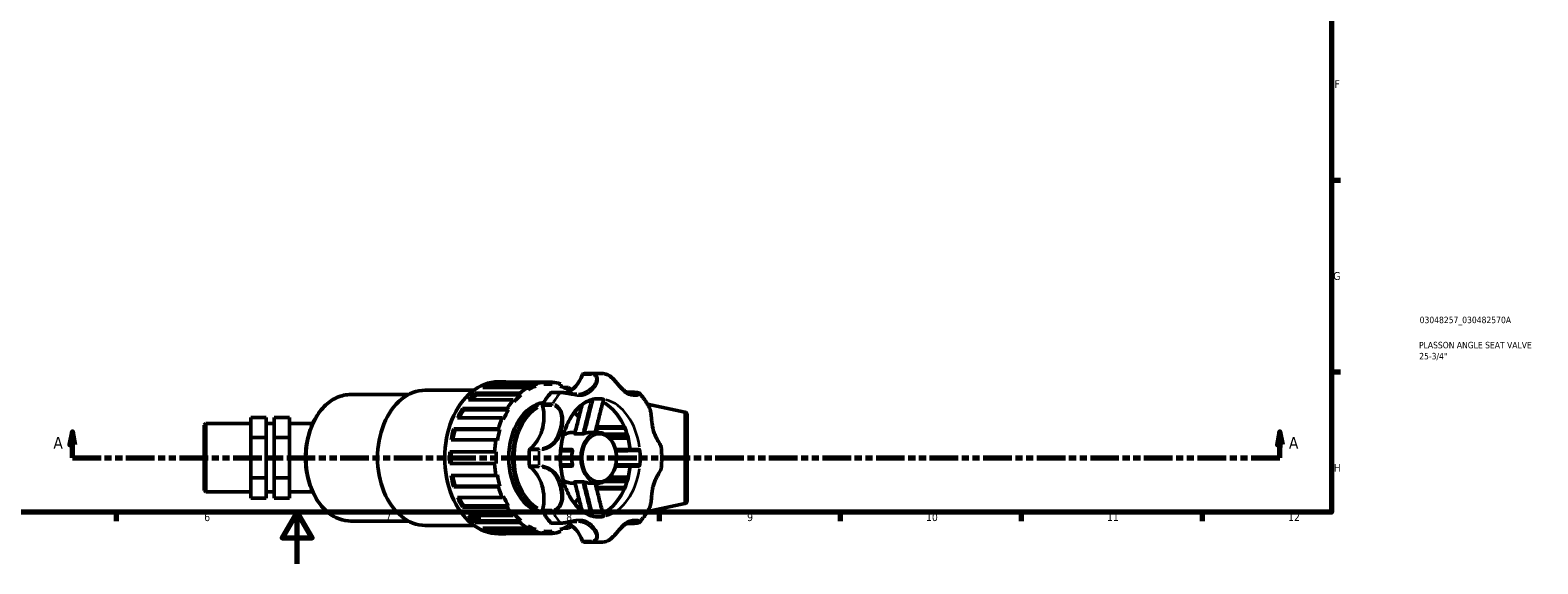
# Model space of a CAD drawing. Header units: millimetres. Extents: x 0 to 1028, y -392 to 805.
# Tile 3 of 9: x 317 to 901, y 0 to 207. Entities that reach past the tile are written whole.
import ezdxf

# ---------------------------------------------------------------- set-up
doc = ezdxf.new("R2010")
doc.units = ezdxf.units.MM
doc.linetypes.add('DOUBLE_DASH_CHAIN', pattern=[1.2403, 0.6614, -0.0827, 0.1654, -0.0827, 0.1654, -0.0827])
for name, color, linetype, lineweight in [('Border (ANSI)', 7, 'Continuous', 70), ('Section Line (ANSI)', 7, 'DOUBLE_DASH_CHAIN', 70), ('Title (ISO)', 7, 'Continuous', 50), ('Visible (ANSI)', 7, 'Continuous', 50), ('Visible Narrow (ANSI)', 7, 'Continuous', 35)]:
    doc.layers.add(name, color=color, linetype=linetype, lineweight=lineweight)
doc.styles.add('Label Text (ANSI)', font='tahoma.ttf')
doc.styles.add('Note Text (ANSI)', font='tahoma.ttf')
doc.styles.add('Note Text (ISO)', font='tahoma.ttf')

# ---------------------------------------------------------------- blocks, each defined once
blk = doc.blocks.new('Borders Default Border')
at = {"layer": 'Border (ANSI)'}
for p, q in [((821, 148.5), (824.45, 148.5)), ((821, 74.25), (824.45, 74.25)), ((350.42, 20), (350.42, 16.55)), ((490.58, 20), (490.58, 16.55)), ((560.67, 20), (560.67, 16.55)), ((630.75, 20), (630.75, 16.55)), ((700.83, 20), (700.83, 16.55)), ((770.92, 20), (770.92, 16.55))]:
    blk.add_line(p, q, dxfattribs=at)
at = {"layer": 'Border (ANSI)', "flags": 128}
for points in [[(20, 20), (20, 574), (821, 574), (821, 20), (20, 20)], [(420.5, 0), (420.5, 20), (414.73, 10), (426.27, 10), (420.5, 20)]]:
    blk.add_lwpolyline(points, dxfattribs=at)
at = {"layer": 'Border (ANSI)', "attachment_point": 7, "style": 'Note Text (ANSI)'}
for s, insert, char_height in [('F', (822.14, 184.1), 3.05), ('G', (821.66, 109.79), 3.05), ('H', (821.81, 35.6), 3.05), ('6', (384.49, 16.49), 3.05), ('7', (454.6, 16.55), 3.05), ('8', (524.63, 16.48), 3.05), ('9', (594.7, 16.49), 3.05), ('10', (663.96, 16.49), 3.048), ('11', (734.04, 16.55), 3.048), ('12', (804.13, 16.55), 3.048)]:
    blk.add_mtext(s, dxfattribs=dict(at, insert=insert, char_height=char_height))
blk = doc.blocks.new('Title Blocks ISO')
at = {"layer": 'Title (ISO)', "color": 232, "true_color": 0xca0064, "style": 'Note Text (ISO)'}
for tag, p in [('PART_NUMBER_001', (34.08, 73.13)), ('DESCRIPTION_001', (33.84, 63.4)), ('DESCRIPTION_002', (33.91, 59.12))]:
    blk.add_attdef(tag, p, '', height=2.5, dxfattribs=at)
blk = doc.blocks.new('2dTransSection0')
at = {"layer": 'Section Line (ANSI)', "linetype": 'Continuous'}
for p, q in [((333.44, 51.03), (332.44, 46.03)), ((333.44, 46.03), (333.44, 51.03)), ((334.44, 46.03), (333.44, 51.03)), ((800.99, 51.03), (799.99, 46.03)), ((800.99, 46.03), (800.99, 51.03)), ((801.99, 46.03), (800.99, 51.03)), ((332.44, 46.03), (334.44, 46.03)), ((333.44, 41.03), (333.44, 46.03)), ((333.44, 41.03), (344.58, 41.03)), ((789.84, 41.03), (800.99, 41.03)), ((799.99, 46.03), (801.99, 46.03)), ((800.99, 41.03), (800.99, 46.03))]:
    blk.add_line(p, q, dxfattribs=at)
at = {"layer": 'Section Line (ANSI)', "linetype": 'DOUBLE_DASH_CHAIN', "ltscale": 16.726234}
blk.add_line((333.44, 41.03), (800.99, 41.03), dxfattribs=at)
at = {"layer": 'Section Line (ANSI)', "linetype": 'Continuous', "flags": 128}
for points in [[(334.44, 46.03), (333.44, 51.03), (332.44, 46.03), (334.44, 46.03)], [(801.99, 46.03), (800.99, 51.03), (799.99, 46.03), (801.99, 46.03)]]:
    blk.add_lwpolyline(points, dxfattribs=at)
at = {"layer": 'Section Line (ANSI)'}
for points in [[(334.44, 46.03), (333.44, 51.03), (332.44, 46.03), (334.44, 46.03)], [(801.99, 46.03), (800.99, 51.03), (799.99, 46.03), (801.99, 46.03)]]:
    blk.add_solid(points, dxfattribs=at)
at = {"layer": 'Section Line (ANSI)', "char_height": 4.57, "attachment_point": 7, "style": 'Label Text (ANSI)'}
for insert in [(326.08, 44.53), (804.46, 44.53)]:
    blk.add_mtext('A', dxfattribs=dict(at, insert=insert))

msp = doc.modelspace()

# ---------------------------------------------------------------- linework, layer by layer
at = {"layer": 'Visible (ANSI)'}
for p, q in [((498.384, 70.431), (500.309, 70.431)), ((516.037, 70.344), (498.711, 70.344)), ((516.037, 70.344), (519.233, 70.344)), ((516.037, 69.459), (516.037, 70.344)), ((519.233, 70.344), (519.233, 69.459)), ((533.399, 73.698), (537.095, 73.698)), ((441.316, 65.53), (463.654, 65.53)), ((470.085, 67.164), (488.859, 67.164)), ((489.418, 66.073), (506.743, 66.073)), ((489.418, 66.073), (489.785, 65.357)), ((507.111, 65.357), (489.785, 65.357)), ((509.71, 68.21), (492.384, 68.21)), ((495.423, 69.607), (512.749, 69.607)), ((495.423, 69.607), (495.617, 68.766)), ((512.943, 68.766), (495.617, 68.766)), ((506.743, 66.073), (507.111, 65.357)), ((509.903, 67.369), (509.71, 68.21)), ((512.749, 69.607), (512.943, 68.766)), ((517.635, 69.549), (516.037, 69.549)), ((522.631, 66.326), (518.935, 66.326)), ((522.328, 68.766), (522.521, 69.607)), ((523.74, 68.21), (525.561, 68.21)), ((525.561, 68.21), (525.367, 67.369)), ((548.149, 66.433), (551.036, 66.433)), ((548.367, 66.326), (551.558, 66.326)), ((551.036, 66.326), (551.036, 66.433)), ((484.478, 60.088), (501.804, 60.088)), ((484.478, 60.088), (484.984, 59.567)), ((502.31, 59.567), (484.984, 59.567)), ((504.158, 63.416), (486.832, 63.416)), ((501.804, 60.088), (502.31, 59.567)), ((504.526, 62.701), (504.158, 63.416)), ((570.541, 58.738), (556.091, 61.81)), ((384.531, 53.719), (385.06, 54.248)), ((384.531, 28.336), (384.531, 53.719)), ((385.06, 54.248), (385.06, 27.807)), ((385.06, 54.248), (402.531, 54.248)), ((402.531, 56.616), (408.531, 56.616)), ((402.531, 56.616), (402.531, 48.86)), ((408.531, 48.86), (408.531, 56.616)), ((408.531, 54.248), (411.531, 54.248)), ((417.531, 56.616), (411.531, 56.616)), ((411.531, 56.616), (411.531, 48.86)), ((417.531, 56.616), (417.531, 48.86)), ((417.531, 54.248), (426.479, 54.248)), ((499.925, 56.431), (482.599, 56.431)), ((500.431, 55.911), (499.925, 56.431)), ((547.178, 52.996), (536.626, 52.996)), ((571.531, 57.515), (571.531, 24.54)), ((402.531, 48.86), (408.531, 48.86)), ((402.531, 48.86), (402.531, 33.272)), ((408.531, 33.272), (408.531, 48.86)), ((417.531, 48.86), (411.531, 48.86)), ((411.531, 48.86), (411.531, 33.272)), ((417.531, 48.86), (417.531, 33.272)), ((497.426, 47.937), (480.1, 47.937)), ((481.088, 52.236), (498.414, 52.236)), ((481.088, 52.236), (481.683, 51.963)), ((499.009, 51.963), (481.683, 51.963)), ((498.021, 47.664), (497.426, 47.937)), ((498.414, 52.236), (499.009, 51.963)), ((526.767, 50.829), (528.076, 50.829)), ((528.133, 50.268), (530.919, 50.268)), ((533.731, 50.829), (537, 50.829)), ((536.261, 51.963), (536.856, 52.236)), ((536.77, 52.527), (547.376, 52.527)), ((548.221, 50.17), (539.571, 50.17)), ((541.32, 48.822), (548.601, 48.822)), ((541.542, 48.578), (548.663, 48.578)), ((479.58, 43.288), (496.906, 43.288)), ((496.906, 43.288), (497.531, 43.288)), ((496.906, 38.768), (479.58, 38.768)), ((497.531, 38.768), (496.906, 38.768)), ((402.531, 33.272), (408.531, 33.272)), ((402.531, 33.272), (402.531, 25.439)), ((408.531, 25.439), (408.531, 33.272)), ((417.531, 33.272), (411.531, 33.272)), ((411.531, 33.272), (411.531, 25.439)), ((417.531, 33.272), (417.531, 25.439)), ((480.1, 34.118), (497.426, 34.118)), ((481.683, 30.093), (481.088, 29.819)), ((498.414, 29.819), (481.088, 29.819)), ((499.009, 30.093), (481.683, 30.093)), ((497.426, 34.118), (498.021, 34.391)), ((499.009, 30.093), (498.414, 29.819)), ((526.767, 31.227), (528.076, 31.227)), ((528.133, 31.787), (530.919, 31.787)), ((533.731, 31.227), (537, 31.227)), ((536.856, 29.819), (536.261, 30.093)), ((547.376, 29.528), (536.77, 29.528)), ((539.571, 31.885), (548.221, 31.885)), ((548.601, 33.233), (541.32, 33.233)), ((541.542, 33.477), (548.663, 33.477)), ((384.531, 28.336), (385.06, 27.807)), ((385.06, 27.807), (402.531, 27.807)), ((402.531, 25.439), (408.531, 25.439)), ((408.531, 27.807), (411.531, 27.807)), ((417.531, 25.439), (411.531, 25.439)), ((417.531, 27.807), (426.479, 27.807)), ((482.599, 25.625), (499.925, 25.625)), ((499.925, 25.625), (500.431, 26.145)), ((536.626, 29.059), (547.178, 29.059)), ((484.984, 22.488), (484.478, 21.968)), ((501.804, 21.968), (484.478, 21.968)), ((502.31, 22.488), (484.984, 22.488)), ((486.832, 18.639), (504.158, 18.639)), ((502.31, 22.488), (501.804, 21.968)), ((504.158, 18.639), (504.526, 19.355)), ((570.541, 23.317), (556.091, 20.246)), ((441.316, 16.525), (463.654, 16.525)), ((470.085, 14.892), (488.859, 14.892)), ((489.785, 16.698), (489.418, 15.982)), ((506.743, 15.982), (489.418, 15.982)), ((507.111, 16.698), (489.785, 16.698)), ((492.384, 13.845), (509.71, 13.845)), ((495.617, 13.29), (495.423, 12.448)), ((512.749, 12.448), (495.423, 12.448)), ((512.943, 13.29), (495.617, 13.29)), ((498.711, 11.712), (516.037, 11.712)), ((507.111, 16.698), (506.743, 15.982)), ((509.71, 13.845), (509.903, 14.686)), ((512.943, 13.29), (512.749, 12.448)), ((516.037, 11.712), (516.037, 12.596)), ((517.635, 12.507), (516.037, 12.507)), ((519.233, 11.712), (516.037, 11.712)), ((518.935, 15.729), (522.631, 15.729)), ((519.233, 12.596), (519.233, 11.712)), ((522.521, 12.448), (522.328, 13.29)), ((525.561, 13.845), (523.74, 13.845)), ((525.367, 14.686), (525.561, 13.845)), ((551.036, 15.623), (548.149, 15.623)), ((551.558, 15.729), (548.367, 15.729)), ((551.036, 15.623), (551.036, 15.729)), ((498.384, 11.625), (500.309, 11.625)), ((533.399, 8.358), (537.095, 8.358))]:
    msp.add_line(p, q, dxfattribs=at)
for centre, start, end in [((570.281, 57.515), 0, 78), ((570.281, 24.54), 282, 0)]:
    msp.add_arc(centre, 1.25, start, end, dxfattribs=at)
for centre, major_axis, start_param, end_param in [((498.384, 41.028), (0, 29.403), 0, 3.1415927), ((500.309, 41.028), (0, 29.403), 6.2062465, 6.3601241), ((517.635, 41.028), (0, 29.403), 0.0769388, 0.2372205), ((517.635, 41.028), (0, 29.403), 6.0459648, 6.2062465), ((522.104, 79.59), (0, -13.97), 0.2682625, 1.0979614), ((531.279, 72.952), (0, 0.605), 0.0936093, 1.0979614), ((533.399, 41.028), (0, 32.67), 0, 0.0936093), ((470.085, 41.028), (0, 26.136), 0, 3.1415927), ((500.309, 41.028), (0, 29.403), 0.5513797, 0.7052573), ((500.309, 41.028), (0, -28.521), 3.6905879, 3.8097016), ((500.309, 41.028), (0, 29.403), 0.2372205, 0.3910981), ((500.309, 41.028), (0, 28.521), 0.234836, 0.307532), ((517.635, 41.028), (0, -28.521), 3.6905879, 3.8492345), ((517.635, 41.028), (0, 29.403), 0.3910981, 0.5513797), ((517.635, 41.028), (0, 28.521), 0.234836, 0.3934825), ((533.399, 41.028), (0, -32.67), 3.8333815, 4.0206001), ((517.635, 41.028), (0, 28.521), 6.203862, 6.3625086), ((518.935, 65.721), (0, 0.605), 0, 0.6917889), ((517.635, 41.028), (0, 28.521), 5.8897028, 6.0483493), ((517.635, 41.028), (0, 29.403), 5.8223001, 5.8920873), ((500.309, 41.028), (0, 29.403), 0.865539, 1.0194166), ((500.309, 41.028), (0, -28.521), 4.0047472, 4.1418747), ((517.635, 41.028), (0, -28.521), 4.0047472, 4.1633937), ((517.635, 41.028), (0, -29.403), 3.84685, 4.0071317), ((517.635, 41.028), (0, 21.562), 0.1098904, 3.0317023), ((506.131, 57.001), (0, 13.97), 3.6144275, 5.0249523), ((515.938, 61.482), (0, -0.605), 4.0206001, 5.0249523), ((537.095, 41.028), (0, 22.869), 6.1675696, 6.2831853), ((533.399, 41.028), (0, 22.869), 4.8557365, 5.9396885), ((517.635, 41.028), (0, -29.403), 4.1610092, 4.3212909), ((517.635, 41.028), (0, 29.403), 5.103487, 5.1453366), ((500.309, 41.028), (0, 29.403), 1.1796983, 1.3335759), ((500.309, 41.028), (0, -28.521), 4.3189064, 4.4676842), ((517.635, 41.028), (0, -29.403), 4.4751685, 4.6354502), ((517.635, 41.028), (0, -28.521), 4.3189064, 4.477553), ((533.731, 41.028), (0, 9.801), 0, 0.26923), ((517.635, 41.028), (0, 28.521), 5.063182, 5.1058715), ((500.309, 41.028), (0, 29.403), 1.4938575, 1.6477351), ((500.309, 41.028), (0, -28.521), 4.6330657, 4.7917122), ((517.635, 41.028), (0, -28.521), 4.6330657, 4.7917122), ((533.399, 41.028), (0, -32.67), 4.6187797, 4.8059983), ((510.824, 44.025), (0, -0.605), 3.6144275, 4.6187797), ((533.731, 41.028), (0, -9.801), 4.443159, 4.981619), ((537.095, 41.028), (0, 22.869), 4.5967732, 4.8280047), ((517.635, 41.028), (0, -29.403), 4.7893278, 4.9496095), ((510.824, 38.03), (0, -0.605), 4.8059983, 5.8103504), ((506.131, 25.055), (0, 13.97), 4.3998257, 5.8103504), ((533.399, 41.028), (0, -22.869), 0.3434968, 1.4274488), ((500.309, 41.028), (0, 29.403), 1.8080168, 1.9618944), ((500.309, 41.028), (0, -28.521), 4.9570938, 5.1058715), ((517.635, 41.028), (0, -28.521), 4.947225, 5.1058715), ((517.635, 41.028), (0, -29.403), 5.103487, 5.2637687), ((533.731, 41.028), (0, -9.801), 6.0139553, 6.2831853), ((517.635, 41.028), (0, 28.521), 4.3189064, 4.361596), ((517.635, 41.028), (0, 29.403), 4.2794414, 4.3212909), ((500.309, 41.028), (0, 29.403), 2.1221761, 2.2760536), ((500.309, 41.028), (0, -28.521), 5.2829033, 5.4200308), ((517.635, 41.028), (0, -28.521), 5.2613842, 5.4200308), ((500.309, 41.028), (0, 29.403), 2.4363353, 2.5902129), ((500.309, 41.028), (0, -28.521), 5.6150764, 5.73419), ((517.635, 41.028), (0, -29.403), 5.4176463, 5.577928), ((517.635, 41.028), (0, -28.521), 5.5755435, 5.73419), ((515.938, 20.573), (0, -0.605), 4.3998257, 5.4041779), ((533.399, 41.028), (0, -32.67), 5.4041779, 5.5913964), ((537.095, 41.028), (0, -22.869), 0, 0.1156157), ((500.309, 41.028), (0, -29.403), 5.8920873, 6.0459648), ((500.309, 41.028), (0, -28.521), 5.9756533, 6.0483493), ((500.309, 41.028), (0, -29.403), 6.2062465, 6.3601241), ((517.635, 41.028), (0, -29.403), 5.7318056, 5.8920873), ((517.635, 41.028), (0, -28.521), 5.8897028, 6.0483493), ((517.635, 41.028), (0, -29.403), 6.0459648, 6.2062465), ((517.635, 41.028), (0, -28.521), 6.203862, 6.3625086), ((518.935, 16.334), (0, -0.605), 5.5913964, 6.2831853), ((517.635, 41.028), (0, -29.403), 0.0769388, 0.2372205), ((517.635, 41.028), (0, -28.521), 0.234836, 0.3934825), ((522.104, 2.465), (0, 13.97), 5.1852239, 6.0149206), ((517.635, 41.028), (0, -29.403), 0.3910981, 0.4608852), ((531.279, 9.103), (0, -0.605), 5.1852239, 6.189576), ((533.399, 41.028), (0, -32.67), 6.189576, 6.2831853)]:
    msp.add_ellipse(centre, major_axis=major_axis, ratio=0.7071068, start_param=start_param, end_param=end_param, dxfattribs=at)
for points, knots in [([(539.585, 73.532), (539.42, 73.554), (539.254, 73.574), (538.923, 73.609), (538.757, 73.625), (538.425, 73.651), (538.259, 73.662), (537.927, 73.68), (537.76, 73.687), (537.428, 73.695), (537.261, 73.698), (537.095, 73.698)], [3.047609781, 3.047609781, 3.047609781, 3.047609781, 3.066406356, 3.066406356, 3.08520293, 3.08520293, 3.103999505, 3.103999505, 3.122796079, 3.122796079, 3.141592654, 3.141592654, 3.141592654, 3.141592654]), ([(551.335, 65.62), (551.113, 65.62), (550.869, 65.635), (550.254, 65.713), (549.872, 65.791), (549.104, 66.014), (548.718, 66.159), (547.971, 66.514), (547.61, 66.722), (546.915, 67.203), (546.581, 67.475), (545.924, 68.085), (545.6, 68.424), (544.956, 69.145), (544.637, 69.524), (544.054, 70.213), (543.8, 70.511), (543.319, 71.052), (543.097, 71.294), (542.664, 71.733), (542.457, 71.932), (542.046, 72.295), (541.845, 72.46), (541.442, 72.756), (541.242, 72.889), (540.842, 73.119), (540.642, 73.218), (540.158, 73.413), (539.871, 73.494), (539.585, 73.532)], [0.6774988, 0.6774988, 0.6774988, 0.6774988, 0.8016172, 0.8016172, 0.9771983, 0.9771983, 1.1555236, 1.1555236, 1.333849, 1.333849, 1.5121743, 1.5121743, 1.6904996, 1.6904996, 1.8588964, 1.8588964, 1.9795677, 1.9795677, 2.075153, 2.075153, 2.1571253, 2.1571253, 2.2313852, 2.2313852, 2.3011221, 2.3011221, 2.3678779, 2.3678779, 2.460752, 2.460752, 2.460752, 2.460752]), ([(441.316, 65.53), (439.466, 65.53), (437.618, 65.123), (434.095, 63.537), (432.424, 62.348), (429.41, 59.294), (428.074, 57.413), (425.889, 53.156), (425.045, 50.776), (423.935, 45.767), (423.671, 43.139), (423.749, 37.899), (424.091, 35.289), (425.349, 30.345), (426.266, 28.012), (428.591, 23.864), (429.998, 22.048), (433.162, 19.138), (434.916, 18.037), (438.242, 16.806), (439.778, 16.525), (441.316, 16.525)], [3.1415927, 3.1415927, 3.1415927, 3.1415927, 3.4496713, 3.4496713, 3.7632311, 3.7632311, 4.0845206, 4.0845206, 4.4087831, 4.4087831, 4.7333951, 4.7333951, 5.057949, 5.057949, 5.3825652, 5.3825652, 5.7066588, 5.7066588, 6.0271236, 6.0271236, 6.2831853, 6.2831853, 6.2831853, 6.2831853]), ([(528.745, 65.62), (528.408, 65.62), (528.05, 65.639), (527.284, 65.714), (526.876, 65.77), (526.021, 65.903), (525.575, 65.981), (524.695, 66.126), (524.263, 66.193), (523.457, 66.289), (523.082, 66.319), (522.707, 66.326), (522.669, 66.326), (522.631, 66.326)], [1.82345195, 1.82345195, 1.82345195, 1.82345195, 1.95895492, 1.95895492, 2.09445788, 2.09445788, 2.22996084, 2.22996084, 2.36038408, 2.36038408, 2.48643894, 2.48643894, 2.50096677, 2.50096677, 2.50096677, 2.50096677]), ([(551.558, 66.326), (551.686, 66.326), (551.808, 66.322), (552.04, 66.307), (552.149, 66.295), (552.355, 66.262), (552.453, 66.241), (552.639, 66.186), (552.729, 66.152), (552.908, 66.057), (553, 65.996), (553.087, 65.897)], [0, 0, 0, 0, 0.04922379, 0.04922379, 0.09844758, 0.09844758, 0.14767137, 0.14767137, 0.19689515, 0.19689515, 0.24611894, 0.24611894, 0.24611894, 0.24611894]), ([(556.741, 60.702), (556.53, 61.079), (556.311, 61.451), (555.862, 62.182), (555.631, 62.541), (555.156, 63.248), (554.912, 63.595), (554.412, 64.276), (554.155, 64.61), (553.63, 65.264), (553.361, 65.584), (553.087, 65.897)], [2.24217315, 2.24217315, 2.24217315, 2.24217315, 2.28653284, 2.28653284, 2.33089254, 2.33089254, 2.37525223, 2.37525223, 2.41961192, 2.41961192, 2.46397162, 2.46397162, 2.46397162, 2.46397162]), ([(537.095, 63.897), (535.331, 63.897), (533.542, 63.39), (530.322, 61.375), (528.907, 60.082), (526.478, 56.893), (525.443, 55.069), (523.79, 51.003), (523.168, 48.77), (522.413, 44.102), (522.281, 41.667), (522.528, 36.856), (522.909, 34.482), (524.125, 30.057), (524.959, 28.006), (526.955, 24.427), (528.116, 22.901), (530.622, 20.448), (531.967, 19.546), (534.574, 18.418), (535.837, 18.159), (537.095, 18.159)], [3.1415927, 3.1415927, 3.1415927, 3.1415927, 3.5581111, 3.5581111, 3.8898766, 3.8898766, 4.1906431, 4.1906431, 4.4874344, 4.4874344, 4.7850779, 4.7850779, 5.0830796, 5.0830796, 5.3801974, 5.3801974, 5.6776551, 5.6776551, 5.9862192, 5.9862192, 6.2831853, 6.2831853, 6.2831853, 6.2831853]), ([(527.953, 50.333), (528.174, 51.226), (528.397, 52.119), (528.845, 53.901), (529.07, 54.792), (529.52, 56.573), (529.746, 57.463), (530.199, 59.242), (530.426, 60.132), (530.703, 61.22), (530.754, 61.419), (530.805, 61.617)], [0.0556773, 0.0556773, 0.0556773, 0.0556773, 0.3392884, 0.3392884, 0.6228995, 0.6228995, 0.9065106, 0.9065106, 1.1901217, 1.1901217, 1.2535051, 1.2535051, 1.2535051, 1.2535051]), ([(535.873, 50.829), (536.054, 51.555), (536.236, 52.281), (536.642, 53.898), (536.867, 54.789), (537.318, 56.57), (537.544, 57.46), (537.997, 59.24), (538.224, 60.13), (538.678, 61.909), (538.905, 62.799), (539.133, 63.689)], [0.1389434, 0.1389434, 0.1389434, 0.1389434, 0.3701906, 0.3701906, 0.6540156, 0.6540156, 0.9378407, 0.9378407, 1.2216657, 1.2216657, 1.5054908, 1.5054908, 1.5054908, 1.5054908]), ([(538.96, 63.744), (539.013, 63.735), (539.054, 63.726), (539.115, 63.708), (539.131, 63.699), (539.133, 63.691), (539.133, 63.69), (539.133, 63.689)], [0, 0, 0, 0, 0.022499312, 0.022499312, 0.046650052, 0.046650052, 0.0496919, 0.0496919, 0.0496919, 0.0496919]), ([(561.465, 44.854), (561.439, 45.147), (561.347, 45.413), (561.122, 45.937), (560.99, 46.193), (560.681, 46.76), (560.501, 47.072), (560.086, 47.804), (559.848, 48.229), (559.37, 49.156), (559.132, 49.661), (558.71, 50.702), (558.525, 51.239), (558.219, 52.343), (558.096, 52.91), (557.903, 54.071), (557.831, 54.665), (557.71, 55.877), (557.66, 56.494), (557.552, 57.577), (557.499, 58.041), (557.367, 58.846), (557.298, 59.189), (557.093, 59.939), (556.945, 60.34), (556.741, 60.702)], [0.3522431, 0.3522431, 0.3522431, 0.3522431, 0.4812991, 0.4812991, 0.6000237, 0.6000237, 0.7338009, 0.7338009, 0.9019713, 0.9019713, 1.0873456, 1.0873456, 1.2727199, 1.2727199, 1.4580941, 1.4580941, 1.6434684, 1.6434684, 1.8288426, 1.8288426, 1.9673147, 1.9673147, 2.0728276, 2.0728276, 2.2059856, 2.2059856, 2.2059856, 2.2059856]), ([(526.767, 50.829), (526.026, 50.829), (525.286, 50.668), (524.214, 50.196), (523.851, 49.989), (523.505, 49.744)], [3.14159265, 3.14159265, 3.14159265, 3.14159265, 3.44356167, 3.44356167, 3.60588378, 3.60588378, 3.60588378, 3.60588378]), ([(528.133, 50.268), (528.076, 50.268), (528.031, 50.273), (527.97, 50.293), (527.954, 50.306), (527.952, 50.326), (527.953, 50.329), (527.953, 50.333)], [0, 0, 0, 0, 0.023923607, 0.023923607, 0.046049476, 0.046049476, 0.050544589, 0.050544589, 0.050544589, 0.050544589]), ([(531.888, 50.476), (531.834, 50.455), (531.77, 50.433), (531.621, 50.388), (531.535, 50.365), (531.354, 50.322), (531.258, 50.303), (531.121, 50.283), (531.076, 50.277), (530.992, 50.27), (530.954, 50.268), (530.919, 50.268)], [0, 0, 0, 0, 0.02361655, 0.02361655, 0.05036335, 0.05036335, 0.07944037, 0.07944037, 0.09460814, 0.09460814, 0.10945755, 0.10945755, 0.10945755, 0.10945755]), ([(537, 31.227), (537.74, 31.227), (538.48, 31.387), (539.893, 32.009), (540.563, 32.478), (541.78, 33.684), (542.32, 34.432), (543.209, 36.128), (543.553, 37.08), (544.008, 39.083), (544.119, 40.135), (544.094, 42.235), (543.96, 43.281), (543.458, 45.266), (543.09, 46.204), (542.153, 47.874), (541.584, 48.607), (540.301, 49.779), (539.59, 50.223), (538.241, 50.716), (537.621, 50.829), (537, 50.829)], [0, 0, 0, 0, 0.301969, 0.301969, 0.6117156, 0.6117156, 0.9332981, 0.9332981, 1.2598867, 1.2598867, 1.5871544, 1.5871544, 1.9143443, 1.9143443, 2.2416128, 2.2416128, 2.5679728, 2.5679728, 2.8884378, 2.8884378, 3.1415927, 3.1415927, 3.1415927, 3.1415927]), ([(526.695, 44.295), (526.456, 44.295), (526.218, 44.295), (525.584, 44.295), (525.189, 44.295), (524.795, 44.295), (524.128, 44.295), (523.463, 44.295), (522.705, 44.295), (522.61, 44.295), (522.515, 44.295)], [0.36666215, 0.36666215, 0.36666215, 0.36666215, 0.5318176, 0.5318176, 0.80781379, 0.80781379, 0.80781379, 1.2751924, 1.2751924, 1.34208822, 1.34208822, 1.34208822, 1.34208822]), ([(526.695, 44.295), (526.755, 44.295), (526.81, 44.279), (526.914, 44.217), (526.959, 44.168), (527.029, 44.044), (527.052, 43.968), (527.066, 43.844), (527.068, 43.803), (527.064, 43.719), (527.059, 43.677), (527.051, 43.635)], [0, 0, 0, 0, 0.02547936, 0.02547936, 0.05387669, 0.05387669, 0.08283726, 0.08283726, 0.09635098, 0.09635098, 0.10954775, 0.10954775, 0.10954775, 0.10954775]), ([(552.624, 44.295), (551.175, 44.295), (549.725, 44.295), (546.78, 44.295), (545.285, 44.295), (543.791, 44.295), (543.762, 44.295), (543.733, 44.295), (543.704, 44.295)], [0.38140169, 0.38140169, 0.38140169, 0.38140169, 0.86175076, 0.86175076, 1.3577603, 1.3577603, 1.3577603, 1.36739241, 1.36739241, 1.36739241, 1.36739241]), ([(552.624, 44.295), (552.687, 44.295), (552.751, 44.277), (552.875, 44.211), (552.934, 44.162), (553.034, 44.04), (553.075, 43.97), (553.133, 43.82), (553.151, 43.744), (553.158, 43.666)], [0, 0, 0, 0, 0.02658336, 0.02658336, 0.05367425, 0.05367425, 0.07916663, 0.07916663, 0.10273696, 0.10273696, 0.10273696, 0.10273696]), ([(561.465, 37.201), (561.509, 37.709), (561.545, 38.218), (561.598, 39.239), (561.616, 39.75), (561.633, 40.772), (561.633, 41.283), (561.616, 42.306), (561.598, 42.817), (561.545, 43.837), (561.509, 44.346), (561.465, 44.854)], [1.44802781, 1.44802781, 1.44802781, 1.44802781, 1.49713522, 1.49713522, 1.54624262, 1.54624262, 1.59535003, 1.59535003, 1.64445743, 1.64445743, 1.69356484, 1.69356484, 1.69356484, 1.69356484]), ([(522.515, 37.761), (522.562, 37.761), (522.609, 37.761), (523.36, 37.761), (524.065, 37.761), (524.773, 37.761), (525.178, 37.761), (525.584, 37.761), (526.225, 37.761), (526.459, 37.761), (526.695, 37.761)], [0.82862153, 0.82862153, 0.82862153, 0.82862153, 0.86175076, 0.86175076, 1.3577603, 1.3577603, 1.3577603, 1.64145454, 1.64145454, 1.80404768, 1.80404768, 1.80404768, 1.80404768]), ([(527.051, 38.421), (527.066, 38.345), (527.07, 38.27), (527.059, 38.12), (527.04, 38.047), (526.981, 37.917), (526.938, 37.862), (526.857, 37.803), (526.827, 37.787), (526.763, 37.766), (526.73, 37.761), (526.695, 37.761)], [0, 0, 0, 0, 0.0236168, 0.0236168, 0.05036391, 0.05036391, 0.07944098, 0.07944098, 0.09460854, 0.09460854, 0.10945755, 0.10945755, 0.10945755, 0.10945755]), ([(543.704, 37.761), (543.717, 37.761), (543.731, 37.761), (543.744, 37.761), (545.152, 37.761), (546.561, 37.761), (549.521, 37.761), (551.073, 37.761), (552.624, 37.761)], [0.80331735, 0.80331735, 0.80331735, 0.80331735, 0.80781379, 0.80781379, 0.80781379, 1.2751924, 1.2751924, 1.78930806, 1.78930806, 1.78930806, 1.78930806]), ([(553.158, 38.39), (553.151, 38.315), (553.135, 38.241), (553.081, 38.098), (553.043, 38.031), (552.95, 37.91), (552.894, 37.859), (552.8, 37.803), (552.765, 37.787), (552.695, 37.766), (552.659, 37.761), (552.624, 37.761)], [0, 0, 0, 0, 0.02249942, 0.02249942, 0.04665034, 0.04665034, 0.07277652, 0.07277652, 0.08764689, 0.08764689, 0.10244843, 0.10244843, 0.10244843, 0.10244843]), ([(556.741, 21.353), (556.956, 21.735), (557.109, 22.161), (557.3, 22.888), (557.36, 23.178), (557.468, 23.813), (557.513, 24.16), (557.6, 24.931), (557.639, 25.355), (557.726, 26.321), (557.774, 26.86), (557.905, 27.986), (557.991, 28.572), (558.22, 29.714), (558.363, 30.272), (558.71, 31.355), (558.914, 31.882), (559.369, 32.901), (559.619, 33.393), (560.132, 34.34), (560.395, 34.793), (560.828, 35.56), (561.005, 35.883), (561.307, 36.528), (561.434, 36.846), (561.465, 37.201)], [0.2949933, 0.2949933, 0.2949933, 0.2949933, 0.4356252, 0.4356252, 0.5249695, 0.5249695, 0.6288286, 0.6288286, 0.7555932, 0.7555932, 0.9195431, 0.9195431, 1.1049174, 1.1049174, 1.2902916, 1.2902916, 1.4756658, 1.4756658, 1.66104, 1.66104, 1.8464143, 1.8464143, 1.9920539, 1.9920539, 2.1487356, 2.1487356, 2.1487356, 2.1487356]), ([(523.505, 32.311), (523.956, 31.993), (524.434, 31.738), (525.525, 31.339), (526.146, 31.227), (526.767, 31.227)], [5.81889418, 5.81889418, 5.81889418, 5.81889418, 6.03003047, 6.03003047, 6.28318531, 6.28318531, 6.28318531, 6.28318531]), ([(527.953, 31.722), (527.952, 31.726), (527.952, 31.73), (527.955, 31.75), (527.971, 31.763), (528.031, 31.782), (528.077, 31.787), (528.133, 31.787)], [0.040799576, 0.040799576, 0.040799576, 0.040799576, 0.04595616, 0.04595616, 0.067615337, 0.067615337, 0.09131009, 0.09131009, 0.09131009, 0.09131009]), ([(530.805, 20.438), (530.754, 20.637), (530.703, 20.836), (530.426, 21.924), (530.199, 22.813), (529.746, 24.593), (529.52, 25.483), (529.07, 27.263), (528.845, 28.154), (528.397, 29.937), (528.174, 30.829), (527.953, 31.722)], [0.3225958, 0.3225958, 0.3225958, 0.3225958, 0.3859792, 0.3859792, 0.6695903, 0.6695903, 0.9532014, 0.9532014, 1.2368125, 1.2368125, 1.5204236, 1.5204236, 1.5204236, 1.5204236]), ([(530.919, 31.787), (530.979, 31.787), (531.049, 31.782), (531.212, 31.76), (531.304, 31.743), (531.491, 31.702), (531.585, 31.678), (531.713, 31.64), (531.752, 31.628), (531.825, 31.603), (531.858, 31.591), (531.888, 31.58)], [0, 0, 0, 0, 0.02547905, 0.02547905, 0.05387618, 0.05387618, 0.08283697, 0.08283697, 0.09635074, 0.09635074, 0.10954776, 0.10954776, 0.10954776, 0.10954776]), ([(539.133, 18.367), (538.905, 19.256), (538.678, 20.146), (538.224, 21.926), (537.997, 22.815), (537.544, 24.596), (537.318, 25.486), (536.867, 27.267), (536.642, 28.157), (536.236, 29.774), (536.054, 30.5), (535.873, 31.227)], [0.0705052, 0.0705052, 0.0705052, 0.0705052, 0.3543302, 0.3543302, 0.6381553, 0.6381553, 0.9219804, 0.9219804, 1.2058054, 1.2058054, 1.4370526, 1.4370526, 1.4370526, 1.4370526]), ([(527.819, 23.406), (527.895, 23.48), (527.97, 23.556), (528.571, 24.172), (529.073, 24.758), (529.545, 25.385)], [0.60887598, 0.60887598, 0.60887598, 0.60887598, 0.62686956, 0.62686956, 0.7539031, 0.7539031, 0.7539031, 0.7539031]), ([(539.133, 18.367), (539.133, 18.366), (539.133, 18.366), (539.134, 18.358), (539.119, 18.349), (539.058, 18.33), (539.015, 18.32), (538.96, 18.311)], [0.052911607, 0.052911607, 0.052911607, 0.052911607, 0.053674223, 0.053674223, 0.079166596, 0.079166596, 0.102736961, 0.102736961, 0.102736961, 0.102736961]), ([(553.087, 16.159), (553.361, 16.471), (553.63, 16.791), (554.155, 17.445), (554.412, 17.779), (554.912, 18.46), (555.156, 18.807), (555.631, 19.514), (555.862, 19.874), (556.311, 20.605), (556.53, 20.976), (556.741, 21.353)], [0.67762104, 0.67762104, 0.67762104, 0.67762104, 0.72198073, 0.72198073, 0.76634042, 0.76634042, 0.81070012, 0.81070012, 0.85505981, 0.85505981, 0.8994195, 0.8994195, 0.8994195, 0.8994195]), ([(522.631, 15.729), (522.976, 15.729), (523.366, 15.757), (524.174, 15.85), (524.59, 15.913), (525.435, 16.051), (525.864, 16.125), (526.709, 16.261), (527.123, 16.32), (527.902, 16.405), (528.267, 16.429), (528.655, 16.435), (528.701, 16.435), (528.745, 16.435)], [0, 0, 0, 0, 0.13283768, 0.13283768, 0.25892787, 0.25892787, 0.38850953, 0.38850953, 0.52400929, 0.52400929, 0.65950904, 0.65950904, 0.67749877, 0.67749877, 0.67749877, 0.67749877]), ([(539.585, 8.523), (539.948, 8.572), (540.311, 8.688), (541.054, 9.037), (541.432, 9.281), (542.18, 9.86), (542.547, 10.201), (543.09, 10.756), (543.282, 10.963), (543.678, 11.405), (543.88, 11.639), (544.307, 12.141), (544.529, 12.405), (545.016, 12.976), (545.278, 13.276), (545.864, 13.908), (546.188, 14.228), (546.852, 14.803), (547.193, 15.057), (547.902, 15.504), (548.271, 15.696), (549.029, 16.015), (549.419, 16.143), (550.076, 16.304), (550.346, 16.354), (550.863, 16.419), (551.111, 16.435), (551.335, 16.435)], [0.0402134, 0.0402134, 0.0402134, 0.0402134, 0.1578633, 0.1578633, 0.2879993, 0.2879993, 0.4293884, 0.4293884, 0.5117766, 0.5117766, 0.6057559, 0.6057559, 0.7179324, 0.7179324, 0.8586742, 0.8586742, 1.0369981, 1.0369981, 1.2153219, 1.2153219, 1.3936458, 1.3936458, 1.5719696, 1.5719696, 1.6977108, 1.6977108, 1.823452, 1.823452, 1.823452, 1.823452]), ([(553.087, 16.159), (553.007, 16.069), (552.924, 16.01), (552.753, 15.914), (552.664, 15.879), (552.479, 15.821), (552.382, 15.799), (552.178, 15.764), (552.07, 15.752), (551.841, 15.734), (551.72, 15.73), (551.582, 15.729), (551.57, 15.729), (551.558, 15.729)], [2.25483734, 2.25483734, 2.25483734, 2.25483734, 2.29956548, 2.29956548, 2.34879137, 2.34879137, 2.39801726, 2.39801726, 2.44724314, 2.44724314, 2.49646903, 2.49646903, 2.50096677, 2.50096677, 2.50096677, 2.50096677]), ([(537.095, 8.358), (537.261, 8.358), (537.428, 8.36), (537.76, 8.369), (537.927, 8.375), (538.259, 8.393), (538.425, 8.404), (538.757, 8.431), (538.923, 8.446), (539.254, 8.481), (539.42, 8.501), (539.585, 8.523)], [6.283185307, 6.283185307, 6.283185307, 6.283185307, 6.301981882, 6.301981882, 6.320778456, 6.320778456, 6.33957503, 6.33957503, 6.358371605, 6.358371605, 6.377168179, 6.377168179, 6.377168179, 6.377168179])]:
    msp.add_open_spline(points, degree=3, knots=knots, dxfattribs=at)
for points, weights in [([(551.036, 66.433), (551.064, 66.379), (551.092, 66.326)], [1, 1.00039901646, 1.00077905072]), ([(551.092, 15.729), (551.064, 15.676), (551.036, 15.623)], [1.00077905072, 1.00039901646, 1])]:
    msp.add_rational_spline(points, weights, degree=2, dxfattribs=at)
msp.add_open_spline([(529.545, 56.67), (529.006, 57.386), (528.429, 58.048), (527.819, 58.649)], degree=3, dxfattribs=at)
at = {"layer": 'Visible Narrow (ANSI)'}
for p, q in [((531.083, 73.228), (534.41, 73.228)), ((534.751, 73.555), (531.424, 73.555)), ((518.847, 66.187), (522.173, 66.187)), ((548.579, 66.297), (551.277, 66.297)), ((515.715, 61.296), (519.042, 61.296)), ((519.12, 61.868), (515.793, 61.868)), ((570.541, 23.535), (570.541, 58.52)), ((510.583, 44.081), (513.91, 44.081)), ((514.141, 44.563), (510.814, 44.563)), ((513.91, 37.974), (510.583, 37.974)), ((510.814, 37.492), (514.141, 37.492)), ((519.042, 20.759), (515.715, 20.759)), ((515.793, 20.187), (519.12, 20.187)), ((522.173, 15.868), (518.847, 15.868)), ((551.277, 15.759), (548.58, 15.759)), ((534.41, 8.828), (531.083, 8.828)), ((531.424, 8.501), (534.751, 8.501))]:
    msp.add_line(p, q, dxfattribs=at)
for centre, major_axis, start_param, end_param in [((534.975, 72.952), (0, 0.605), 0.1438269, 1.0477438), ((537.095, 41.028), (0, 32.67), 0.0046805, 0.0889288), ((441.316, 41.028), (0, -24.503), 3.2986723, 6.1261057), ((537.095, 41.028), (0, -32.67), 3.8427425, 4.0112392), ((522.631, 65.721), (0, 0.605), 0.0345894, 0.6571994), ((551.558, 65.721), (0, 0.605), 0.0156282, 0.2969351), ((518.919, 41.028), (0, 21.562), 0.3450078, 2.7965848), ((519.346, 41.028), (0, -20.957), 3.5328169, 5.891961), ((519.634, 61.482), (0, 0.605), 0.9292251, 1.833142), ((537.095, 41.028), (0, 22.869), 4.894983, 6.1005913), ((519.346, 41.028), (0, -20.957), 2.3981474, 2.5405297), ((526.767, 41.028), (0, 9.801), 0.02469, 0.4691109), ((537, 41.028), (0, 9.801), 0.1570796, 2.984513), ((537.095, 41.028), (0, -32.67), 4.6281406, 4.7966373), ((514.521, 44.025), (0, -0.605), 3.6646451, 4.5685621), ((514.521, 38.03), (0, 0.605), 1.7146232, 2.6185402), ((537.095, 41.028), (0, -22.869), 0.182594, 1.3882023), ((526.767, 41.028), (0, -9.801), 5.8140744, 6.2584953), ((519.346, 41.028), (0, -20.957), 0.601063, 0.7434452), ((519.634, 20.573), (0, -0.605), 4.4500433, 5.3539602), ((537.095, 41.028), (0, -32.67), 5.4135388, 5.5820355), ((522.631, 16.334), (0, -0.605), 5.6259859, 6.2485959), ((551.558, 16.334), (0, -0.605), 5.9862502, 6.2675571), ((534.975, 9.103), (0, -0.605), 5.2354415, 6.1393584), ((537.095, 41.028), (0, -32.67), 6.1942565, 6.2785048)]:
    msp.add_ellipse(centre, major_axis=major_axis, ratio=0.7071068, start_param=start_param, end_param=end_param, dxfattribs=at)
msp.add_ellipse((537.428, 41.028), major_axis=(0, -9.196), ratio=0.7071068, dxfattribs=at)
for points, knots in [([(523.503, 66.105), (523.605, 66.092), (523.708, 66.078), (524.753, 65.925), (525.796, 65.688), (527.86, 65.273), (528.84, 65.121), (530.464, 65.105), (531.145, 65.205), (532.506, 65.641), (533.186, 65.994), (534.199, 66.721), (534.543, 67.007), (535.421, 67.861), (535.927, 68.489), (536.571, 69.684), (536.772, 70.215), (536.944, 71.248), (536.928, 71.751), (536.672, 72.549), (536.476, 72.864), (536.102, 73.193), (535.983, 73.274), (535.855, 73.34)], [-2.3759184, -2.3759184, -2.3759184, -2.3759184, -2.3457184, -2.3457184, -2.0737, -2.0737, -1.7511466, -1.7511466, -1.4609746, -1.4609746, -1.1495644, -1.1495644, -0.9848825, -0.9848825, -0.7085552, -0.7085552, -0.5138535, -0.5138535, -0.3316998, -0.3316998, -0.1842776, -0.1842776, -0.1250483, -0.1250483, -0.1250483, -0.1250483]), ([(535.197, 73.131), (535.385, 73.065), (535.555, 72.967), (535.925, 72.644), (536.088, 72.377), (536.284, 71.699), (536.278, 71.272), (536.078, 70.389), (535.873, 69.933), (535.232, 68.898), (534.738, 68.346), (533.886, 67.58), (533.553, 67.319), (532.575, 66.641), (531.921, 66.293), (530.672, 65.835), (530.076, 65.701), (529.424, 65.647)], [0.0911726, 0.0911726, 0.0911726, 0.0911726, 0.1842776, 0.1842776, 0.3316998, 0.3316998, 0.5138535, 0.5138535, 0.7085552, 0.7085552, 0.9848825, 0.9848825, 1.1495644, 1.1495644, 1.4609746, 1.4609746, 1.7322794, 1.7322794, 1.7322794, 1.7322794]), ([(540.538, 73.245), (540.551, 73.239), (540.564, 73.233), (541.369, 72.854), (542.146, 72.183), (543.621, 70.591), (544.288, 69.673), (545.466, 68.166), (545.993, 67.539), (547.164, 66.456), (547.818, 66.014), (548.903, 65.534), (549.292, 65.403), (550.344, 65.147), (551.017, 65.086), (552.029, 65.148), (552.407, 65.222), (552.909, 65.421), (553.067, 65.535), (553.124, 65.652)], [-2.3500203, -2.3500203, -2.3500203, -2.3500203, -2.3455902, -2.3455902, -2.0735414, -2.0735414, -1.7509931, -1.7509931, -1.4608202, -1.4608202, -1.1494704, -1.1494704, -0.9848447, -0.9848447, -0.7085564, -0.7085564, -0.5138542, -0.5138542, -0.3568506, -0.3568506, -0.3568506, -0.3568506]), ([(551.656, 66.292), (551.735, 66.289), (551.81, 66.284), (552.095, 66.255), (552.264, 66.217), (552.531, 66.106), (552.591, 66.026), (552.538, 65.853), (552.381, 65.762), (551.972, 65.66), (551.761, 65.633), (551.525, 65.624)], [0.03387494, 0.03387494, 0.03387494, 0.03387494, 0.07087618, 0.07087618, 0.18427807, 0.18427807, 0.33170053, 0.33170053, 0.51385422, 0.51385422, 0.64362383, 0.64362383, 0.64362383, 0.64362383]), ([(515.235, 44.18), (515.299, 44.19), (515.364, 44.2), (515.977, 44.31), (516.562, 44.463), (518.138, 45.032), (519.06, 45.559), (520.645, 46.9), (521.263, 47.741), (522.014, 49.148), (522.241, 49.667), (522.737, 50.995), (522.98, 51.828), (523.344, 53.517), (523.469, 54.37), (523.519, 55.746), (523.506, 56.256), (523.372, 57.439), (523.218, 58.115), (522.723, 59.361), (522.39, 59.935), (521.643, 60.816), (521.256, 61.15), (520.685, 61.495), (520.519, 61.579), (520.351, 61.647)], [-2.3759295, -2.3759295, -2.3759295, -2.3759295, -2.3567088, -2.3567088, -2.1949878, -2.1949878, -1.9057199, -1.9057199, -1.5667353, -1.5667353, -1.3822472, -1.3822472, -1.1120223, -1.1120223, -0.8557017, -0.8557017, -0.7080066, -0.7080066, -0.5134983, -0.5134983, -0.3313441, -0.3313441, -0.18408, -0.18408, -0.1250489, -0.1250489, -0.1250489, -0.1250489]), ([(520.137, 61.102), (520.281, 61.041), (520.424, 60.967), (520.913, 60.662), (521.24, 60.366), (521.865, 59.582), (522.135, 59.068), (522.524, 57.943), (522.634, 57.328), (522.707, 56.242), (522.7, 55.771), (522.607, 54.49), (522.467, 53.686), (522.097, 52.078), (521.863, 51.276), (521.404, 49.989), (521.198, 49.485), (520.529, 48.114), (519.992, 47.293), (518.624, 45.99), (517.832, 45.48), (516.471, 44.93), (515.965, 44.783), (515.432, 44.678), (515.376, 44.667), (515.321, 44.658)], [0.1250489, 0.1250489, 0.1250489, 0.1250489, 0.18408, 0.18408, 0.3313441, 0.3313441, 0.5134983, 0.5134983, 0.7080066, 0.7080066, 0.8557017, 0.8557017, 1.1120223, 1.1120223, 1.3822472, 1.3822472, 1.5667353, 1.5667353, 1.9057199, 1.9057199, 2.1949878, 2.1949878, 2.3567088, 2.3567088, 2.3759295, 2.3759295, 2.3759295, 2.3759295]), ([(528.276, 50.846), (528.367, 51.211), (528.458, 51.576), (528.739, 52.699), (528.929, 53.457), (529.12, 54.215), (529.553, 55.931), (529.989, 57.646), (530.584, 59.98), (530.742, 60.6), (530.9, 61.22)], [0.1253905, 0.1253905, 0.1253905, 0.1253905, 0.2414443, 0.2414443, 0.4828885, 0.4828885, 0.4828885, 1.0294947, 1.0294947, 1.2271824, 1.2271824, 1.2271824, 1.2271824]), ([(534.085, 62.787), (533.811, 61.712), (533.536, 60.636), (532.843, 57.914), (532.424, 56.266), (532.008, 54.617), (531.799, 53.792), (531.592, 52.967), (531.284, 51.737), (531.183, 51.333), (531.082, 50.928)], [0.1823657, 0.1823657, 0.1823657, 0.1823657, 0.5252938, 0.5252938, 1.0505875, 1.0505875, 1.0505875, 1.3132917, 1.3132917, 1.4419445, 1.4419445, 1.4419445, 1.4419445]), ([(532.051, 51.138), (532.116, 51.405), (532.183, 51.673), (532.453, 52.765), (532.659, 53.59), (532.865, 54.414), (533.279, 56.062), (533.695, 57.709), (534.425, 60.584), (534.737, 61.812), (535.05, 63.039)], [-1.3985323, -1.3985323, -1.3985323, -1.3985323, -1.3132917, -1.3132917, -1.0505875, -1.0505875, -1.0505875, -0.5252938, -0.5252938, -0.1336433, -0.1336433, -0.1336433, -0.1336433]), ([(538.795, 63.099), (538.474, 61.849), (538.154, 60.599), (537.412, 57.699), (536.99, 56.049), (536.57, 54.398), (536.361, 53.577), (536.152, 52.755), (535.905, 51.78), (535.866, 51.628), (535.827, 51.475)], [-1.448653, -1.448653, -1.448653, -1.448653, -1.0498879, -1.0498879, -0.5237798, -0.5237798, -0.5237798, -0.2618899, -0.2618899, -0.2132975, -0.2132975, -0.2132975, -0.2132975]), ([(557.064, 59.948), (557.261, 59.341), (557.367, 58.644), (557.548, 56.778), (557.57, 55.587), (557.727, 53.831), (557.804, 53.224), (558.083, 51.768), (558.329, 50.936), (558.957, 49.401), (559.331, 48.693), (559.949, 47.65), (560.181, 47.284), (560.693, 46.479), (560.967, 46.053), (561.237, 45.544), (561.298, 45.417), (561.346, 45.297)], [-2.1132985, -2.1132985, -2.1132985, -2.1132985, -1.9062245, -1.9062245, -1.5670925, -1.5670925, -1.3825448, -1.3825448, -1.1120994, -1.1120994, -0.8557437, -0.8557437, -0.7080041, -0.7080041, -0.5134967, -0.5134967, -0.4449302, -0.4449302, -0.4449302, -0.4449302]), ([(522.689, 43.661), (522.908, 43.661), (523.127, 43.66), (524.01, 43.657), (524.674, 43.654), (525.341, 43.649), (525.734, 43.647), (526.129, 43.644), (526.623, 43.639), (526.721, 43.638), (526.819, 43.637)], [-1.4298521, -1.4298521, -1.4298521, -1.4298521, -1.2751924, -1.2751924, -0.80781379, -0.80781379, -0.80781379, -0.5318176, -0.5318176, -0.46346733, -0.46346733, -0.46346733, -0.46346733]), ([(544.315, 43.65), (545.72, 43.654), (547.127, 43.657), (549.919, 43.662), (551.305, 43.664), (552.692, 43.665)], [-1.32832892, -1.32832892, -1.32832892, -1.32832892, -0.86175076, -0.86175076, -0.40228542, -0.40228542, -0.40228542, -0.40228542]), ([(520.351, 20.408), (520.406, 20.43), (520.46, 20.454), (520.971, 20.696), (521.415, 21.027), (522.49, 22.168), (522.974, 23.137), (523.537, 25.283), (523.56, 26.473), (523.384, 28.229), (523.282, 28.835), (522.962, 30.29), (522.718, 31.121), (522.138, 32.655), (521.806, 33.363), (521.148, 34.406), (520.878, 34.772), (520.162, 35.576), (519.686, 36.002), (518.611, 36.732), (518.02, 37.041), (516.883, 37.489), (516.352, 37.648), (515.634, 37.807), (515.432, 37.845), (515.235, 37.876)], [-2.3759295, -2.3759295, -2.3759295, -2.3759295, -2.3566895, -2.3566895, -2.1948708, -2.1948708, -1.9055718, -1.9055718, -1.5666304, -1.5666304, -1.3821599, -1.3821599, -1.1119997, -1.1119997, -0.8556893, -0.8556893, -0.7080073, -0.7080073, -0.5134988, -0.5134988, -0.3313445, -0.3313445, -0.1840803, -0.1840803, -0.1250489, -0.1250489, -0.1250489, -0.1250489]), ([(515.321, 37.398), (515.491, 37.368), (515.667, 37.331), (516.29, 37.178), (516.749, 37.025), (517.729, 36.593), (518.238, 36.294), (519.164, 35.585), (519.575, 35.171), (520.196, 34.387), (520.432, 34.03), (521.011, 33.014), (521.309, 32.324), (521.845, 30.839), (522.08, 30.038), (522.404, 28.652), (522.514, 28.079), (522.729, 26.432), (522.754, 25.334), (522.34, 23.383), (521.951, 22.516), (521.048, 21.501), (520.67, 21.208), (520.231, 20.995), (520.184, 20.973), (520.137, 20.954)], [0.1250489, 0.1250489, 0.1250489, 0.1250489, 0.1840803, 0.1840803, 0.3313445, 0.3313445, 0.5134988, 0.5134988, 0.7080073, 0.7080073, 0.8556893, 0.8556893, 1.1119997, 1.1119997, 1.3821599, 1.3821599, 1.5666304, 1.5666304, 1.9055718, 1.9055718, 2.1948708, 2.1948708, 2.3566895, 2.3566895, 2.3759295, 2.3759295, 2.3759295, 2.3759295]), ([(526.819, 38.418), (526.724, 38.417), (526.63, 38.416), (526.129, 38.411), (525.723, 38.408), (525.319, 38.406), (524.611, 38.401), (523.907, 38.398), (523.032, 38.395), (522.86, 38.395), (522.689, 38.394)], [-1.70724248, -1.70724248, -1.70724248, -1.70724248, -1.64145454, -1.64145454, -1.3577603, -1.3577603, -1.3577603, -0.86175076, -0.86175076, -0.74085764, -0.74085764, -0.74085764, -0.74085764]), ([(552.692, 38.39), (551.203, 38.392), (549.715, 38.394), (546.923, 38.399), (545.618, 38.401), (544.315, 38.405)], [-1.76842434, -1.76842434, -1.76842434, -1.76842434, -1.2751924, -1.2751924, -0.84238084, -0.84238084, -0.84238084, -0.84238084]), ([(561.346, 36.758), (561.24, 36.496), (561.074, 36.2), (560.44, 35.156), (559.867, 34.315), (559.098, 32.907), (558.846, 32.388), (558.309, 31.06), (558.067, 30.227), (557.752, 28.538), (557.668, 27.685), (557.578, 26.309), (557.553, 25.8), (557.483, 24.617), (557.434, 23.941), (557.271, 22.881), (557.184, 22.478), (557.065, 22.108)], [-2.0560485, -2.0560485, -2.0560485, -2.0560485, -1.9057199, -1.9057199, -1.5667353, -1.5667353, -1.3822472, -1.3822472, -1.1120223, -1.1120223, -0.8557017, -0.8557017, -0.7080066, -0.7080066, -0.5134983, -0.5134983, -0.3876804, -0.3876804, -0.3876804, -0.3876804]), ([(530.9, 20.835), (530.741, 21.457), (530.583, 22.079), (529.987, 24.417), (529.551, 26.134), (529.117, 27.852), (528.927, 28.608), (528.737, 29.364), (528.457, 30.484), (528.366, 30.847), (528.276, 31.21)], [0.3489185, 0.3489185, 0.3489185, 0.3489185, 0.5472534, 0.5472534, 1.0945068, 1.0945068, 1.0945068, 1.335304, 1.335304, 1.4507104, 1.4507104, 1.4507104, 1.4507104]), ([(531.082, 31.127), (531.182, 30.725), (531.282, 30.323), (531.589, 29.098), (531.796, 28.276), (532.004, 27.454), (532.421, 25.802), (532.84, 24.152), (533.535, 21.424), (533.81, 20.346), (534.085, 19.269)], [0.1340515, 0.1340515, 0.1340515, 0.1340515, 0.2618899, 0.2618899, 0.5237798, 0.5237798, 0.5237798, 1.0498879, 1.0498879, 1.3936303, 1.3936303, 1.3936303, 1.3936303]), ([(535.05, 19.016), (534.736, 20.246), (534.423, 21.476), (533.693, 24.356), (533.275, 26.006), (532.862, 27.657), (532.656, 28.479), (532.45, 29.3), (532.181, 30.388), (532.116, 30.653), (532.051, 30.918)], [-1.4423527, -1.4423527, -1.4423527, -1.4423527, -1.0498879, -1.0498879, -0.5237798, -0.5237798, -0.5237798, -0.2618899, -0.2618899, -0.1774637, -0.1774637, -0.1774637, -0.1774637]), ([(535.827, 30.58), (535.867, 30.425), (535.906, 30.27), (536.154, 29.29), (536.364, 28.466), (536.574, 27.642), (536.994, 25.994), (537.415, 24.346), (538.155, 21.452), (538.475, 20.204), (538.795, 18.957)], [-1.3626985, -1.3626985, -1.3626985, -1.3626985, -1.3132917, -1.3132917, -1.0505875, -1.0505875, -1.0505875, -0.5252938, -0.5252938, -0.127343, -0.127343, -0.127343, -0.127343]), ([(535.855, 8.715), (535.921, 8.749), (535.984, 8.787), (536.586, 9.202), (536.885, 9.874), (536.94, 11.466), (536.611, 12.384), (535.69, 13.89), (535.13, 14.517), (533.897, 15.6), (533.221, 16.041), (532.171, 16.522), (531.803, 16.653), (530.787, 16.909), (530.119, 16.969), (528.827, 16.908), (528.248, 16.834), (527.022, 16.62), (526.381, 16.483), (525.185, 16.235), (524.639, 16.125), (523.908, 16.006), (523.702, 15.976), (523.503, 15.95)], [-2.3759183, -2.3759183, -2.3759183, -2.3759183, -2.3454638, -2.3454638, -2.0733849, -2.0733849, -1.7508417, -1.7508417, -1.4606679, -1.4606679, -1.1493777, -1.1493777, -0.9848074, -0.9848074, -0.7085575, -0.7085575, -0.513855, -0.513855, -0.3317013, -0.3317013, -0.1842785, -0.1842785, -0.1250483, -0.1250483, -0.1250483, -0.1250483]), ([(529.424, 16.408), (529.943, 16.365), (530.427, 16.271), (531.254, 16.017), (531.604, 15.879), (532.608, 15.395), (533.26, 14.978), (534.455, 13.996), (535, 13.441), (535.91, 12.131), (536.246, 11.345), (536.263, 9.989), (536.022, 9.42), (535.448, 9.03), (535.327, 8.97), (535.197, 8.925)], [0.7686722, 0.7686722, 0.7686722, 0.7686722, 0.9848074, 0.9848074, 1.1493777, 1.1493777, 1.4606679, 1.4606679, 1.7508417, 1.7508417, 2.0733849, 2.0733849, 2.3454638, 2.3454638, 2.4097933, 2.4097933, 2.4097933, 2.4097933]), ([(553.121, 16.403), (553.097, 16.456), (553.053, 16.508), (552.701, 16.783), (552.059, 16.934), (550.693, 16.95), (549.978, 16.85), (548.556, 16.415), (547.853, 16.062), (546.875, 15.334), (546.553, 15.048), (545.711, 14.195), (545.209, 13.566), (544.285, 12.372), (543.883, 11.841), (543.022, 10.807), (542.568, 10.305), (541.679, 9.506), (541.257, 9.191), (540.732, 8.904), (540.635, 8.855), (540.538, 8.81)], [-2.1441061, -2.1441061, -2.1441061, -2.1441061, -2.0737, -2.0737, -1.7511466, -1.7511466, -1.4609746, -1.4609746, -1.1495644, -1.1495644, -0.9848825, -0.9848825, -0.7085552, -0.7085552, -0.5138535, -0.5138535, -0.3316998, -0.3316998, -0.1842776, -0.1842776, -0.1509446, -0.1509446, -0.1509446, -0.1509446]), ([(551.526, 16.43), (551.92, 16.413), (552.243, 16.348), (552.648, 16.126), (552.623, 15.954), (552.128, 15.806), (551.916, 15.775), (551.656, 15.763)], [1.85732769, 1.85732769, 1.85732769, 1.85732769, 2.07370002, 2.07370002, 2.34571838, 2.34571838, 2.46709103, 2.46709103, 2.46709103, 2.46709103])]:
    msp.add_open_spline(points, degree=3, knots=knots, dxfattribs=at)

# ---------------------------------------------------------------- block references
msp.add_blockref('Borders Default Border', (0, 0))
msp.add_blockref('Title Blocks ISO', (821, 20)).add_auto_attribs({'PART_NUMBER_001': '03048257_030482570A', 'DESCRIPTION_001': 'PLASSON ANGLE SEAT VALVE', 'DESCRIPTION_002': '25-3/4"'})
at = {"layer": 'Section Line (ANSI)'}
msp.add_blockref('2dTransSection0', (0, 0), dxfattribs=at)

doc.saveas('drawing.dxf')
